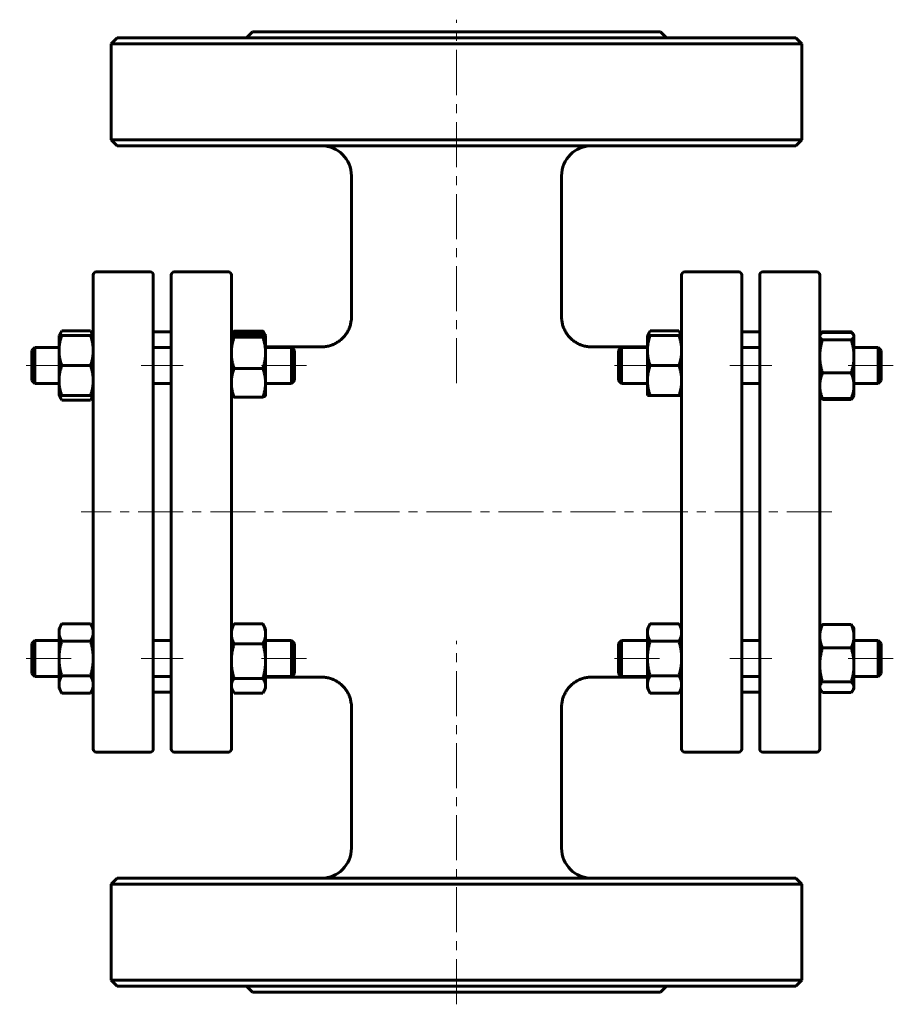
# Model space of a CAD drawing. Header units: millimetres. Extents: x 266 to 412, y 112 to 276.
import ezdxf

# ---------------------------------------------------------------- set-up
doc = ezdxf.new("R2010")
doc.units = ezdxf.units.MM
doc.linetypes.add('K5LT_AXLED', pattern=[12, 7.5, -1.5, 1.5, -1.5])
doc.linetypes.add('K5LT_BASIC', pattern=[0])
doc.layers.add('Системный слой (1)', color=7, linetype='Continuous', true_color=0x6c6c6c)

# ---------------------------------------------------------------- blocks, each defined once
blk = doc.blocks.new('U0')
at = {"layer": 'Системный слой (1)', "linetype": 'K5LT_BASIC', "lineweight": 60}
for p, q in [((302, 224.17), (301.93, 223.98)), ((302.09, 224.37), (302, 224.17)), ((302.19, 224.58), (302.09, 224.37))]:
    blk.add_line(p, q, dxfattribs=at)
blk = doc.blocks.new('U1')
at = {"layer": 'Системный слой (1)', "linetype": 'K5LT_BASIC', "lineweight": 60}
for p, q in [((307.09, 224.37), (306.99, 224.58)), ((307.18, 224.17), (307.09, 224.37)), ((307.25, 223.98), (307.18, 224.17))]:
    blk.add_line(p, q, dxfattribs=at)
blk = doc.blocks.new('U2')
at = {"layer": 'Системный слой (1)', "linetype": 'K5LT_BASIC', "lineweight": 60}
for p, q in [((273.14, 213.83), (273.23, 213.59)), ((273.23, 213.59), (273.34, 213.33)), ((273.34, 213.33), (273.49, 213.06))]:
    blk.add_line(p, q, dxfattribs=at)
blk = doc.blocks.new('U3')
at = {"layer": 'Системный слой (1)', "linetype": 'K5LT_BASIC', "lineweight": 60}
for p, q in [((273.23, 224.08), (273.14, 223.83)), ((273.34, 224.34), (273.23, 224.08)), ((273.49, 224.61), (273.34, 224.34))]:
    blk.add_line(p, q, dxfattribs=at)
blk = doc.blocks.new('U4')
at = {"layer": 'Системный слой (1)', "linetype": 'K5LT_BASIC', "lineweight": 60}
for p, q in [((278.29, 213.06), (278.44, 213.33)), ((278.44, 213.33), (278.55, 213.59)), ((278.55, 213.59), (278.64, 213.83))]:
    blk.add_line(p, q, dxfattribs=at)
blk = doc.blocks.new('U5')
at = {"layer": 'Системный слой (1)', "linetype": 'K5LT_BASIC', "lineweight": 60}
for p, q in [((278.44, 224.34), (278.29, 224.61)), ((278.55, 224.08), (278.44, 224.34)), ((278.64, 223.83), (278.55, 224.08))]:
    blk.add_line(p, q, dxfattribs=at)
blk = doc.blocks.new('U6')
at = {"layer": 'Системный слой (1)', "linetype": 'K5LT_BASIC', "lineweight": 60}
for p, q in [((306.99, 164.29), (307.05, 164.37)), ((307.05, 164.37), (307.1, 164.45)), ((307.1, 164.45), (307.14, 164.53)), ((307.14, 164.53), (307.31, 164.87)), ((307.31, 164.87), (307.41, 165.19)), ((307.41, 165.19), (307.44, 165.51))]:
    blk.add_line(p, q, dxfattribs=at)
blk = doc.blocks.new('U7')
at = {"layer": 'Системный слой (1)', "linetype": 'K5LT_BASIC', "lineweight": 60}
for p, q in [((301.74, 165.51), (301.77, 165.19)), ((301.77, 165.19), (301.87, 164.87)), ((301.87, 164.87), (302.03, 164.53)), ((302.03, 164.53), (302.08, 164.45)), ((302.08, 164.45), (302.13, 164.37)), ((302.13, 164.37), (302.19, 164.29))]:
    blk.add_line(p, q, dxfattribs=at)
blk = doc.blocks.new('U8')
at = {"layer": 'Системный слой (1)', "linetype": 'K5LT_BASIC', "lineweight": 60}
for p, q in [((400.13, 224.34), (400.1, 224.27)), ((400.16, 224.4), (400.13, 224.34)), ((400.19, 224.47), (400.16, 224.4))]:
    blk.add_line(p, q, dxfattribs=at)
blk = doc.blocks.new('U9')
at = {"layer": 'Системный слой (1)', "linetype": 'K5LT_BASIC', "lineweight": 60}
for p, q in [((399.84, 213.66), (399.85, 213.64)), ((399.85, 213.64), (399.87, 213.61)), ((399.87, 213.61), (399.88, 213.59)), ((399.88, 213.59), (399.96, 213.46)), ((399.96, 213.46), (400.06, 213.33)), ((400.06, 213.33), (400.19, 213.19))]:
    blk.add_line(p, q, dxfattribs=at)
blk = doc.blocks.new('U10')
at = {"layer": 'Системный слой (1)', "linetype": 'K5LT_BASIC', "lineweight": 60}
for p, q in [((404.99, 213.19), (405.11, 213.33)), ((405.11, 213.33), (405.21, 213.46)), ((405.21, 213.46), (405.3, 213.59)), ((405.3, 213.59), (405.31, 213.61)), ((405.31, 213.61), (405.32, 213.64)), ((405.32, 213.64), (405.34, 213.66))]:
    blk.add_line(p, q, dxfattribs=at)
blk = doc.blocks.new('U11')
at = {"layer": 'Системный слой (1)', "linetype": 'K5LT_BASIC', "lineweight": 60}
for p, q in [((405.02, 224.4), (404.99, 224.47)), ((405.05, 224.34), (405.02, 224.4)), ((405.08, 224.27), (405.05, 224.34))]:
    blk.add_line(p, q, dxfattribs=at)
blk = doc.blocks.new('U12')
at = {"layer": 'Системный слой (1)', "linetype": 'K5LT_BASIC', "lineweight": 60}
for p, q in [((405.16, 224.2), (404.99, 224.34)), ((405.28, 224.07), (405.16, 224.2)), ((405.37, 223.95), (405.28, 224.07)), ((405.41, 223.87), (405.37, 223.95)), ((405.43, 223.8), (405.41, 223.87)), ((405.44, 223.72), (405.43, 223.8))]:
    blk.add_line(p, q, dxfattribs=at)
blk = doc.blocks.new('U13')
at = {"layer": 'Системный слой (1)', "linetype": 'K5LT_BASIC', "lineweight": 60}
for p, q in [((399.75, 223.8), (399.74, 223.72)), ((399.77, 223.87), (399.75, 223.8)), ((399.81, 223.95), (399.77, 223.87)), ((399.89, 224.07), (399.81, 223.95)), ((400.02, 224.2), (399.89, 224.07)), ((400.19, 224.34), (400.02, 224.2))]:
    blk.add_line(p, q, dxfattribs=at)
blk = doc.blocks.new('U14')
at = {"layer": 'Системный слой (1)', "linetype": 'K5LT_BASIC', "lineweight": 60}
for p, q in [((404.99, 164.4), (405.11, 164.54)), ((405.11, 164.54), (405.21, 164.67)), ((405.21, 164.67), (405.3, 164.8)), ((405.3, 164.8), (405.38, 164.96)), ((405.38, 164.96), (405.42, 165.12)), ((405.42, 165.12), (405.44, 165.28))]:
    blk.add_line(p, q, dxfattribs=at)
blk = doc.blocks.new('U15')
at = {"layer": 'Системный слой (1)', "linetype": 'K5LT_BASIC', "lineweight": 60}
for p, q in [((399.74, 165.28), (399.75, 165.12)), ((399.75, 165.12), (399.8, 164.96)), ((399.8, 164.96), (399.88, 164.8)), ((399.88, 164.8), (399.96, 164.67)), ((399.96, 164.67), (400.06, 164.54)), ((400.06, 164.54), (400.19, 164.4))]:
    blk.add_line(p, q, dxfattribs=at)
blk = doc.blocks.new('U16')
at = {"layer": 'Системный слой (1)', "linetype": 'K5LT_BASIC', "lineweight": 60}
for p, q in [((307.44, 166.94), (316.74, 166.94)), ((361.74, 166.94), (371.04, 166.94))]:
    blk.add_line(p, q, dxfattribs=at)
blk = doc.blocks.new('U17')
at = {"layer": 'Системный слой (1)', "linetype": 'K5LT_BASIC', "lineweight": 60}
for p, q in [((307.44, 221.94), (316.74, 221.94)), ((361.74, 221.94), (371.04, 221.94))]:
    blk.add_line(p, q, dxfattribs=at)
blk = doc.blocks.new('U18')
at = {"layer": 'Системный слой (1)', "linetype": 'K5LT_BASIC', "lineweight": 60}
for p, q in [((371.23, 224.08), (371.14, 223.83)), ((371.34, 224.34), (371.23, 224.08)), ((371.49, 224.61), (371.34, 224.34))]:
    blk.add_line(p, q, dxfattribs=at)
blk = doc.blocks.new('U19')
at = {"layer": 'Системный слой (1)', "linetype": 'K5LT_BASIC', "lineweight": 60}
for p, q in [((376.44, 224.34), (376.29, 224.61)), ((376.55, 224.08), (376.44, 224.34)), ((376.64, 223.83), (376.55, 224.08))]:
    blk.add_line(p, q, dxfattribs=at)
blk = doc.blocks.new('U20')
at = {"layer": 'Системный слой (1)', "linetype": 'K5LT_BASIC', "lineweight": 60}
for p, q in [((307.21, 223.99), (306.99, 224.07)), ((307.35, 223.92), (307.21, 223.99)), ((307.43, 223.85), (307.35, 223.92)), ((307.43, 223.84), (307.43, 223.85)), ((307.44, 223.83), (307.43, 223.84)), ((307.44, 223.81), (307.44, 223.83))]:
    blk.add_line(p, q, dxfattribs=at)
blk = doc.blocks.new('U21')
at = {"layer": 'Системный слой (1)', "linetype": 'K5LT_BASIC', "lineweight": 60}
for p, q in [((301.75, 223.85), (301.74, 223.84)), ((301.74, 223.84), (301.74, 223.83)), ((301.74, 223.83), (301.74, 223.81)), ((301.82, 223.92), (301.75, 223.85)), ((301.97, 223.99), (301.82, 223.92)), ((302.19, 224.07), (301.97, 223.99))]:
    blk.add_line(p, q, dxfattribs=at)

msp = doc.modelspace()

# ---------------------------------------------------------------- linework, layer by layer
at = {"layer": 'Системный слой (1)', "linetype": 'K5LT_AXLED', "lineweight": 18}
for p, q in [((339.24, 215.89), (339.24, 276.44)), ((275.04, 218.83), (266.49, 218.83)), ((293.74, 218.83), (286.74, 218.83)), ((314.24, 218.83), (305.44, 218.83)), ((373.04, 218.83), (364.24, 218.83)), ((391.74, 218.83), (384.74, 218.83)), ((411.99, 218.83), (403.44, 218.83)), ((401.74, 194.44), (276.74, 194.44)), ((339.24, 112.44), (339.24, 172.99)), ((275.04, 170.04), (266.49, 170.04)), ((293.74, 170.04), (286.74, 170.04)), ((314.24, 170.04), (305.44, 170.04)), ((373.04, 170.04), (364.24, 170.04)), ((391.74, 170.04), (384.74, 170.04)), ((411.99, 170.04), (403.44, 170.04))]:
    msp.add_line(p, q, dxfattribs=at)
at = {"layer": 'Системный слой (1)', "linetype": 'K5LT_BASIC', "lineweight": 60}
for p, q in [((305.24, 274.44), (304.24, 273.44)), ((305.24, 274.44), (373.24, 274.44)), ((373.24, 274.44), (374.24, 273.44)), ((282.74, 273.44), (281.74, 272.44)), ((281.74, 272.44), (396.74, 272.44)), ((281.74, 256.44), (281.74, 272.44)), ((395.74, 273.44), (282.74, 273.44)), ((395.74, 273.44), (396.74, 272.44)), ((396.74, 256.44), (396.74, 272.44)), ((282.74, 255.44), (281.74, 256.44)), ((396.74, 256.44), (281.74, 256.44)), ((395.74, 255.44), (396.74, 256.44)), ((282.74, 255.44), (395.74, 255.44)), ((321.74, 226.94), (321.74, 250.44)), ((356.74, 226.94), (356.74, 250.44)), ((278.74, 222.37), (278.74, 233.94)), ((279.24, 234.44), (288.24, 234.44)), ((288.74, 233.94), (288.74, 154.94)), ((291.74, 154.94), (291.74, 233.94)), ((301.24, 234.44), (292.24, 234.44)), ((301.74, 233.94), (301.74, 222.37)), ((376.74, 233.94), (376.74, 222.37)), ((386.24, 234.44), (377.24, 234.44)), ((386.74, 154.94), (386.74, 233.94)), ((389.74, 233.94), (389.74, 154.94)), ((390.24, 234.44), (399.24, 234.44)), ((399.74, 222.37), (399.74, 233.94)), ((356.74, 226.94), (356.74, 226.94)), ((273.04, 223.83), (273.49, 224.61)), ((273.04, 223.83), (273.49, 223.83)), ((273.04, 221.33), (273.04, 223.83)), ((273.49, 224.61), (278.29, 224.61)), ((273.49, 223.83), (278.29, 223.83)), ((278.74, 223.83), (278.29, 224.61)), ((278.29, 223.83), (278.74, 223.83)), ((288.74, 224.44), (291.74, 224.44)), ((301.74, 223.83), (301.75, 223.85)), ((301.75, 223.85), (302.03, 224.34)), ((302.19, 224.58), (306.99, 224.58)), ((302.19, 224.07), (306.99, 224.07)), ((302.19, 223.55), (306.99, 223.55)), ((307.43, 223.85), (307.14, 224.34)), ((307.44, 223.83), (307.43, 223.85)), ((307.44, 223.83), (307.44, 223.81)), ((307.44, 223.81), (307.44, 220.94)), ((371.04, 223.83), (371.49, 224.61)), ((371.04, 223.83), (371.49, 223.83)), ((371.04, 221.33), (371.04, 223.83)), ((371.49, 224.61), (376.29, 224.61)), ((371.49, 223.83), (376.29, 223.83)), ((376.74, 223.83), (376.29, 224.61)), ((376.29, 223.83), (376.74, 223.83)), ((386.74, 224.44), (389.74, 224.44)), ((399.74, 223.83), (399.81, 223.95)), ((399.81, 223.95), (399.88, 224.08)), ((400.19, 224.47), (404.99, 224.47)), ((400.19, 224.34), (404.99, 224.34)), ((400.19, 223.1), (404.99, 223.1)), ((405.37, 223.95), (405.3, 224.08)), ((405.44, 223.83), (405.37, 223.95)), ((405.44, 223.83), (405.44, 223.72)), ((405.44, 223.72), (405.44, 220.35)), ((268.49, 221.33), (268.99, 221.83)), ((268.99, 221.83), (268.99, 215.83)), ((268.99, 221.83), (273.04, 221.83)), ((278.74, 166.51), (278.74, 222.37)), ((288.74, 221.83), (291.74, 221.83)), ((301.74, 222.37), (301.74, 166.51)), ((307.44, 221.83), (311.74, 221.83)), ((312.24, 221.33), (311.74, 221.83)), ((311.74, 215.83), (311.74, 221.83)), ((316.74, 221.94), (316.74, 221.94)), ((361.74, 221.94), (361.74, 221.94)), ((366.24, 221.33), (366.74, 221.83)), ((366.74, 215.83), (366.74, 221.83)), ((366.74, 221.83), (371.04, 221.83)), ((376.74, 222.37), (376.74, 166.51)), ((386.74, 221.83), (389.74, 221.83)), ((399.74, 166.51), (399.74, 222.37)), ((405.44, 221.83), (409.49, 221.83)), ((409.49, 221.83), (409.49, 215.83)), ((409.99, 221.33), (409.49, 221.83)), ((268.49, 216.33), (268.49, 221.33)), ((273.04, 216.33), (273.04, 221.33)), ((307.44, 220.94), (307.44, 215.96)), ((312.24, 221.33), (312.24, 216.33)), ((366.24, 221.33), (366.24, 216.33)), ((371.04, 216.33), (371.04, 221.33)), ((405.44, 220.35), (405.44, 215.46)), ((409.99, 216.33), (409.99, 221.33)), ((273.49, 218.83), (278.29, 218.83)), ((302.19, 218.32), (306.99, 218.32)), ((371.49, 218.83), (376.29, 218.83)), ((400.19, 217.6), (404.99, 217.6)), ((268.49, 216.33), (268.99, 215.83)), ((268.99, 215.83), (273.04, 215.83)), ((273.04, 213.83), (273.04, 216.33)), ((288.74, 215.83), (291.74, 215.83)), ((307.44, 215.96), (307.44, 213.83)), ((307.44, 215.83), (311.74, 215.83)), ((312.24, 216.33), (311.74, 215.83)), ((366.24, 216.33), (366.74, 215.83)), ((366.74, 215.83), (371.04, 215.83)), ((371.04, 213.83), (371.04, 216.33)), ((386.74, 215.83), (389.74, 215.83)), ((405.44, 215.83), (409.49, 215.83)), ((405.44, 215.46), (405.44, 213.83)), ((409.99, 216.33), (409.49, 215.83)), ((273.49, 213.83), (273.04, 213.83)), ((273.04, 213.83), (273.49, 213.06)), ((273.49, 213.83), (278.29, 213.83)), ((278.74, 213.83), (278.29, 213.83)), ((278.74, 213.83), (278.29, 213.06)), ((301.74, 213.83), (301.75, 213.81)), ((302.19, 213.59), (306.99, 213.59)), ((307.44, 213.83), (307.43, 213.81)), ((371.49, 213.83), (371.04, 213.83)), ((371.49, 213.83), (376.29, 213.83)), ((376.74, 213.83), (376.29, 213.83)), ((399.74, 213.83), (399.81, 213.71)), ((399.81, 213.71), (399.88, 213.59)), ((400.19, 213.33), (404.99, 213.33)), ((405.37, 213.71), (405.3, 213.59)), ((405.44, 213.83), (405.37, 213.71)), ((273.49, 213.06), (278.29, 213.06)), ((400.19, 213.19), (404.99, 213.19)), ((273.04, 175.04), (273.49, 175.82)), ((273.49, 175.82), (278.29, 175.82)), ((278.74, 175.04), (278.29, 175.82)), ((301.74, 175.04), (302.03, 175.55)), ((302.19, 175.79), (306.99, 175.79)), ((307.44, 175.04), (307.14, 175.55)), ((371.04, 175.04), (371.49, 175.82)), ((371.49, 175.82), (376.29, 175.82)), ((376.74, 175.04), (376.29, 175.82)), ((400.19, 175.68), (404.99, 175.68)), ((273.04, 174.37), (273.04, 175.04)), ((273.04, 170.04), (273.04, 174.37)), ((307.44, 175.04), (307.44, 174.13)), ((307.44, 174.13), (307.44, 169.6)), ((371.04, 174.37), (371.04, 175.04)), ((371.04, 170.04), (371.04, 174.37)), ((399.74, 175.04), (399.88, 175.29)), ((405.44, 175.04), (405.3, 175.29)), ((405.44, 175.04), (405.44, 173.74)), ((268.49, 172.54), (268.99, 173.04)), ((268.49, 167.54), (268.49, 172.54)), ((268.99, 173.04), (268.99, 167.04)), ((268.99, 173.04), (273.04, 173.04)), ((273.49, 172.93), (278.29, 172.93)), ((288.74, 173.04), (291.74, 173.04)), ((302.19, 172.47), (306.99, 172.47)), ((307.44, 173.04), (311.74, 173.04)), ((311.74, 167.04), (311.74, 173.04)), ((312.24, 172.54), (311.74, 173.04)), ((312.24, 172.54), (312.24, 167.54)), ((366.24, 172.54), (366.74, 173.04)), ((366.24, 172.54), (366.24, 167.54)), ((366.74, 173.04), (371.04, 173.04)), ((366.74, 167.04), (366.74, 173.04)), ((371.49, 172.93), (376.29, 172.93)), ((386.74, 173.04), (389.74, 173.04)), ((405.44, 173.74), (405.44, 168.97)), ((405.44, 173.04), (409.49, 173.04)), ((409.99, 172.54), (409.49, 173.04)), ((409.49, 173.04), (409.49, 167.04)), ((409.99, 167.54), (409.99, 172.54)), ((400.19, 171.79), (404.99, 171.79)), ((273.04, 165.71), (273.04, 170.04)), ((307.44, 169.6), (307.44, 165.51)), ((371.04, 165.71), (371.04, 170.04)), ((405.44, 168.97), (405.44, 165.28)), ((268.49, 167.54), (268.99, 167.04)), ((312.24, 167.54), (311.74, 167.04)), ((366.24, 167.54), (366.74, 167.04)), ((409.99, 167.54), (409.49, 167.04)), ((268.99, 167.04), (273.04, 167.04)), ((273.04, 165.04), (273.04, 165.71)), ((273.49, 167.16), (278.29, 167.16)), ((278.74, 154.94), (278.74, 166.51)), ((288.74, 167.04), (291.74, 167.04)), ((301.74, 166.51), (301.74, 154.94)), ((302.19, 166.72), (306.99, 166.72)), ((307.44, 167.04), (311.74, 167.04)), ((366.74, 167.04), (371.04, 167.04)), ((371.04, 165.04), (371.04, 165.71)), ((371.49, 167.16), (376.29, 167.16)), ((376.74, 166.51), (376.74, 154.94)), ((386.74, 167.04), (389.74, 167.04)), ((399.74, 154.94), (399.74, 166.51)), ((400.19, 166.15), (404.99, 166.15)), ((405.44, 167.04), (409.49, 167.04)), ((273.04, 165.04), (273.49, 164.27)), ((273.49, 164.27), (278.29, 164.27)), ((278.74, 165.04), (278.29, 164.27)), ((288.74, 164.44), (291.74, 164.44)), ((301.74, 165.04), (302.03, 164.53)), ((302.19, 164.29), (306.99, 164.29)), ((307.44, 165.04), (307.14, 164.53)), ((307.44, 165.51), (307.44, 165.04)), ((371.04, 165.04), (371.49, 164.27)), ((371.49, 164.27), (376.29, 164.27)), ((376.74, 165.04), (376.29, 164.27)), ((386.74, 164.44), (389.74, 164.44)), ((399.74, 165.04), (399.88, 164.8)), ((400.19, 164.4), (404.99, 164.4)), ((405.44, 165.04), (405.3, 164.8)), ((405.44, 165.28), (405.44, 165.04)), ((321.74, 138.44), (321.74, 161.94)), ((356.74, 138.44), (356.74, 161.94)), ((279.24, 154.44), (288.24, 154.44)), ((301.24, 154.44), (292.24, 154.44)), ((386.24, 154.44), (377.24, 154.44)), ((390.24, 154.44), (399.24, 154.44)), ((282.74, 133.44), (281.74, 132.44)), ((395.74, 133.44), (282.74, 133.44)), ((395.74, 133.44), (396.74, 132.44)), ((281.74, 116.44), (281.74, 132.44)), ((281.74, 132.44), (396.74, 132.44)), ((396.74, 116.44), (396.74, 132.44)), ((396.74, 116.44), (281.74, 116.44)), ((282.74, 115.44), (281.74, 116.44)), ((282.74, 115.44), (395.74, 115.44)), ((305.24, 114.44), (304.24, 115.44)), ((373.24, 114.44), (374.24, 115.44)), ((395.74, 115.44), (396.74, 116.44)), ((305.24, 114.44), (373.24, 114.44))]:
    msp.add_line(p, q, dxfattribs=at)
for centre, radius, start, end in [((316.74, 250.44), 5, 0, 90), ((361.74, 250.44), 5, 90, 180), ((279.24, 233.94), 0.5, 90, 180), ((288.24, 233.94), 0.5, 0, 90), ((292.24, 233.94), 0.5, 90, 180), ((301.24, 233.94), 0.5, 0, 90), ((377.24, 233.94), 0.5, 90, 180), ((386.24, 233.94), 0.5, 0, 90), ((390.24, 233.94), 0.5, 90, 180), ((399.24, 233.94), 0.5, 0, 90), ((303.74, 223.94), 2, 180, 182.8787), ((374.74, 223.94), 2, 356.9959, 0), ((303.74, 164.94), 2, 177.1213, 180), ((374.74, 164.94), 2, 0, 2.8787), ((279.24, 154.94), 0.5, 180, 270), ((288.24, 154.94), 0.5, 270, 0), ((292.24, 154.94), 0.5, 180, 270), ((301.24, 154.94), 0.5, 270, 0), ((377.24, 154.94), 0.5, 180, 270), ((386.24, 154.94), 0.5, 270, 0), ((390.24, 154.94), 0.5, 180, 270), ((399.24, 154.94), 0.5, 270, 0), ((316.74, 138.44), 5, 270, 0), ((361.74, 138.44), 5, 180, 270)]:
    msp.add_arc(centre, radius, start, end, dxfattribs=at)
for points, knots in [([(321.74, 226.94), (321.74, 226.94), (321.74, 226.93), (321.74, 226.93), (321.74, 226.93), (321.74, 226.92), (321.74, 226.91), (321.74, 226.9), (321.74, 226.89), (321.74, 226.86), (321.74, 226.84), (321.74, 226.79), (321.74, 226.75), (321.73, 226.64), (321.73, 226.57), (321.71, 226.36), (321.69, 226.23), (321.63, 225.88), (321.58, 225.66), (321.45, 225.25), (321.37, 225.04), (321.19, 224.65), (321.09, 224.46), (320.87, 224.11), (320.76, 223.96), (320.5, 223.63), (320.35, 223.47), (320.03, 223.17), (319.87, 223.03), (319.53, 222.78), (319.35, 222.67), (318.97, 222.46), (318.77, 222.37), (318.36, 222.2), (318.14, 222.14), (317.71, 222.03), (317.49, 221.99), (317.09, 221.95), (316.91, 221.94), (316.74, 221.94)], [0, 0, 0, 0, 0.013929, 0.013929, 0.034823, 0.034823, 0.073129, 0.073129, 0.146258, 0.146258, 0.289033, 0.289033, 0.567619, 0.567619, 1.110863, 1.110863, 2.169491, 2.169491, 3.834122, 3.834122, 5.500176, 5.500176, 7.140368, 7.140368, 8.625203, 8.625203, 10.296027, 10.296027, 11.942099, 11.942099, 13.535603, 13.535603, 15.236206, 15.236206, 16.95396, 16.95396, 18.657566, 18.657566, 19.999129, 19.999129, 19.999129, 19.999129]), ([(356.74, 226.94), (356.74, 226.94), (356.74, 226.93), (356.74, 226.93), (356.74, 226.93), (356.74, 226.92), (356.74, 226.91), (356.74, 226.9), (356.74, 226.89), (356.74, 226.86), (356.74, 226.84), (356.74, 226.79), (356.74, 226.75), (356.75, 226.64), (356.75, 226.57), (356.77, 226.36), (356.79, 226.23), (356.85, 225.88), (356.9, 225.66), (357.03, 225.25), (357.11, 225.04), (357.29, 224.65), (357.39, 224.46), (357.61, 224.11), (357.72, 223.96), (357.98, 223.63), (358.13, 223.47), (358.44, 223.17), (358.61, 223.03), (358.95, 222.78), (359.13, 222.67), (359.5, 222.46), (359.71, 222.37), (360.12, 222.2), (360.34, 222.14), (360.77, 222.03), (360.99, 221.99), (361.39, 221.95), (361.56, 221.94), (361.74, 221.94)], [0, 0, 0, 0, 0.013929, 0.013929, 0.034823, 0.034823, 0.073129, 0.073129, 0.146258, 0.146258, 0.289033, 0.289033, 0.567619, 0.567619, 1.110863, 1.110863, 2.169491, 2.169491, 3.834122, 3.834122, 5.500176, 5.500176, 7.140368, 7.140368, 8.625203, 8.625203, 10.296027, 10.296027, 11.942099, 11.942099, 13.535603, 13.535603, 15.236206, 15.236206, 16.95396, 16.95396, 18.657566, 18.657566, 19.999129, 19.999129, 19.999129, 19.999129]), ([(321.74, 161.94), (321.74, 161.94), (321.74, 161.94), (321.74, 161.95), (321.74, 161.95), (321.74, 161.96), (321.74, 161.96), (321.74, 161.98), (321.74, 161.99), (321.74, 162.01), (321.74, 162.03), (321.74, 162.09), (321.74, 162.12), (321.73, 162.23), (321.73, 162.3), (321.71, 162.51), (321.69, 162.65), (321.63, 163), (321.58, 163.21), (321.45, 163.63), (321.37, 163.83), (321.19, 164.23), (321.09, 164.41), (320.87, 164.76), (320.76, 164.92), (320.5, 165.24), (320.35, 165.4), (320.04, 165.7), (319.87, 165.84), (319.53, 166.09), (319.35, 166.2), (318.98, 166.41), (318.77, 166.51), (318.36, 166.67), (318.14, 166.74), (317.71, 166.85), (317.49, 166.89), (317.09, 166.93), (316.91, 166.94), (316.74, 166.94)], [0, 0, 0, 0, 0.01393, 0.01393, 0.034826, 0.034826, 0.073134, 0.073134, 0.146268, 0.146268, 0.289054, 0.289054, 0.56766, 0.56766, 1.110942, 1.110942, 2.169646, 2.169646, 3.834341, 3.834341, 5.500031, 5.500031, 7.139499, 7.139499, 8.623184, 8.623184, 10.292702, 10.292702, 11.937065, 11.937065, 13.528455, 13.528455, 15.228063, 15.228063, 16.94623, 16.94623, 18.651599, 18.651599, 19.99913, 19.99913, 19.99913, 19.99913]), ([(356.74, 161.94), (356.74, 161.94), (356.74, 161.94), (356.74, 161.95), (356.74, 161.95), (356.74, 161.96), (356.74, 161.96), (356.74, 161.98), (356.74, 161.99), (356.74, 162.01), (356.74, 162.03), (356.74, 162.09), (356.74, 162.12), (356.75, 162.23), (356.75, 162.3), (356.77, 162.51), (356.79, 162.65), (356.85, 163), (356.9, 163.21), (357.03, 163.63), (357.11, 163.83), (357.29, 164.23), (357.39, 164.41), (357.61, 164.76), (357.72, 164.92), (357.98, 165.24), (358.13, 165.4), (358.44, 165.7), (358.61, 165.84), (358.95, 166.09), (359.12, 166.2), (359.5, 166.41), (359.7, 166.51), (360.12, 166.67), (360.33, 166.74), (360.77, 166.85), (360.99, 166.89), (361.39, 166.93), (361.56, 166.94), (361.74, 166.94)], [0, 0, 0, 0, 0.01393, 0.01393, 0.034826, 0.034826, 0.073134, 0.073134, 0.146268, 0.146268, 0.289054, 0.289054, 0.56766, 0.56766, 1.110942, 1.110942, 2.169646, 2.169646, 3.834341, 3.834341, 5.500031, 5.500031, 7.139499, 7.139499, 8.623184, 8.623184, 10.292702, 10.292702, 11.937066, 11.937066, 13.528455, 13.528455, 15.228063, 15.228063, 16.94623, 16.94623, 18.651599, 18.651599, 19.99913, 19.99913, 19.99913, 19.99913])]:
    msp.add_open_spline(points, degree=3, knots=knots, dxfattribs=at)
for points, weights in [([(273.49, 223.83), (273.04, 222.49), (273.04, 221.33)], [1, 1.0379548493, 1]), ([(278.74, 221.33), (278.74, 222.49), (278.29, 223.83)], [1, 1.0379548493, 1]), ([(301.74, 223.81), (301.74, 223.69), (302.19, 223.55)], [1, 1.0379548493, 1]), ([(302.19, 223.55), (301.74, 222.15), (301.74, 220.94)], [1, 1.0379548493, 1]), ([(302.03, 224.34), (302.1, 224.46), (302.19, 224.58)], [1.01133977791, 1.00693820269, 1]), ([(306.99, 224.58), (307.08, 224.46), (307.14, 224.34)], [1, 1.00693846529, 1.01134011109]), ([(306.99, 223.55), (307.44, 223.69), (307.44, 223.81)], [1, 1.0379548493, 1]), ([(307.44, 220.94), (307.44, 222.15), (306.99, 223.55)], [1, 1.0379548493, 1]), ([(371.49, 223.83), (371.04, 222.49), (371.04, 221.33)], [1, 1.0379548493, 1]), ([(376.74, 221.33), (376.74, 222.49), (376.29, 223.83)], [1, 1.0379548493, 1]), ([(399.74, 223.72), (399.74, 223.43), (400.19, 223.1)], [1, 1.0379548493, 1]), ([(400.19, 223.1), (399.74, 221.63), (399.74, 220.35)], [1, 1.0379548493, 1]), ([(399.88, 224.08), (399.99, 224.27), (400.19, 224.47)], [1.01860377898, 1.01631456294, 1]), ([(404.99, 224.47), (405.19, 224.27), (405.3, 224.08)], [1, 1.01631493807, 1.01860388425]), ([(404.99, 223.1), (405.44, 223.43), (405.44, 223.72)], [1, 1.0379548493, 1]), ([(405.44, 220.35), (405.44, 221.63), (404.99, 223.1)], [1, 1.0379548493, 1]), ([(273.04, 221.33), (273.04, 220.17), (273.49, 218.83)], [1, 1.0379548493, 1]), ([(278.29, 218.83), (278.74, 220.17), (278.74, 221.33)], [1, 1.0379548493, 1]), ([(301.74, 220.94), (301.74, 219.72), (302.19, 218.32)], [1, 1.0379548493, 1]), ([(306.99, 218.32), (307.44, 219.72), (307.44, 220.94)], [1, 1.0379548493, 1]), ([(371.04, 221.33), (371.04, 220.17), (371.49, 218.83)], [1, 1.0379548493, 1]), ([(376.29, 218.83), (376.74, 220.17), (376.74, 221.33)], [1, 1.0379548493, 1]), ([(399.74, 220.35), (399.74, 219.07), (400.19, 217.6)], [1, 1.0379548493, 1]), ([(404.99, 217.6), (405.44, 219.07), (405.44, 220.35)], [1, 1.0379548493, 1]), ([(273.49, 218.83), (273.04, 217.49), (273.04, 216.33)], [1, 1.0379548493, 1]), ([(278.74, 216.33), (278.74, 217.49), (278.29, 218.83)], [1, 1.0379548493, 1]), ([(302.19, 218.32), (301.74, 217.05), (301.74, 215.96)], [1, 1.0379548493, 1]), ([(307.44, 215.96), (307.44, 217.05), (306.99, 218.32)], [1, 1.0379548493, 1]), ([(371.49, 218.83), (371.04, 217.49), (371.04, 216.33)], [1, 1.0379548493, 1]), ([(376.74, 216.33), (376.74, 217.49), (376.29, 218.83)], [1, 1.0379548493, 1]), ([(400.19, 217.6), (399.74, 216.45), (399.74, 215.46)], [1, 1.0379548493, 1]), ([(405.44, 215.46), (405.44, 216.45), (404.99, 217.6)], [1, 1.0379548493, 1]), ([(273.04, 216.33), (273.04, 215.17), (273.49, 213.83)], [1, 1.0379548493, 1]), ([(278.29, 213.83), (278.74, 215.17), (278.74, 216.33)], [1, 1.0379548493, 1]), ([(301.74, 215.96), (301.74, 214.86), (302.19, 213.59)], [1, 1.0379548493, 1]), ([(306.99, 213.59), (307.44, 214.86), (307.44, 215.96)], [1, 1.0379548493, 1]), ([(371.04, 216.33), (371.04, 215.17), (371.49, 213.83)], [1, 1.0379548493, 1]), ([(376.29, 213.83), (376.74, 215.17), (376.74, 216.33)], [1, 1.0379548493, 1]), ([(399.74, 215.46), (399.74, 214.47), (400.19, 213.33)], [1, 1.0379548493, 1]), ([(404.99, 213.33), (405.44, 214.47), (405.44, 215.46)], [1, 1.0379548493, 1]), ([(302.19, 213.59), (301.81, 213.71), (301.75, 213.81)], [1, 1.03179679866, 1.01031785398]), ([(307.43, 213.81), (307.37, 213.71), (306.99, 213.59)], [1.01032046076, 1.03179486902, 1]), ([(400.19, 213.33), (399.91, 213.53), (399.81, 213.71)], [1, 1.02296238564, 1.01814064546]), ([(405.37, 213.71), (405.27, 213.53), (404.99, 213.33)], [1.01814052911, 1.02296266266, 1]), ([(273.49, 175.82), (273.04, 175.04), (273.04, 174.37)], [1, 1.0379548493, 1]), ([(278.74, 174.37), (278.74, 175.04), (278.29, 175.82)], [1, 1.0379548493, 1]), ([(302.19, 175.79), (301.74, 174.9), (301.74, 174.13)], [1, 1.0379548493, 1]), ([(302.03, 175.55), (302.1, 175.67), (302.19, 175.79)], [1.01133977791, 1.00693820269, 1]), ([(306.99, 175.79), (307.08, 175.67), (307.14, 175.55)], [1, 1.00693846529, 1.01134011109]), ([(307.44, 174.13), (307.44, 174.9), (306.99, 175.79)], [1, 1.0379548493, 1]), ([(371.49, 175.82), (371.04, 175.04), (371.04, 174.37)], [1, 1.0379548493, 1]), ([(376.74, 174.37), (376.74, 175.04), (376.29, 175.82)], [1, 1.0379548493, 1]), ([(400.19, 175.68), (399.74, 174.64), (399.74, 173.74)], [1, 1.0379548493, 1]), ([(399.88, 175.29), (399.99, 175.48), (400.19, 175.68)], [1.01860377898, 1.01631456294, 1]), ([(404.99, 175.68), (405.19, 175.48), (405.3, 175.29)], [1, 1.01631493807, 1.01860388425]), ([(405.44, 173.74), (405.44, 174.64), (404.99, 175.68)], [1, 1.0379548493, 1]), ([(273.04, 174.37), (273.04, 173.7), (273.49, 172.93)], [1, 1.0379548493, 1]), ([(278.29, 172.93), (278.74, 173.7), (278.74, 174.37)], [1, 1.0379548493, 1]), ([(301.74, 174.13), (301.74, 173.36), (302.19, 172.47)], [1, 1.0379548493, 1]), ([(306.99, 172.47), (307.44, 173.36), (307.44, 174.13)], [1, 1.0379548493, 1]), ([(371.04, 174.37), (371.04, 173.7), (371.49, 172.93)], [1, 1.0379548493, 1]), ([(376.29, 172.93), (376.74, 173.7), (376.74, 174.37)], [1, 1.0379548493, 1]), ([(273.49, 172.93), (273.04, 171.38), (273.04, 170.04)], [1, 1.0379548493, 1]), ([(278.74, 170.04), (278.74, 171.38), (278.29, 172.93)], [1, 1.0379548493, 1]), ([(302.19, 172.47), (301.74, 170.93), (301.74, 169.6)], [1, 1.0379548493, 1]), ([(307.44, 169.6), (307.44, 170.93), (306.99, 172.47)], [1, 1.0379548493, 1]), ([(371.49, 172.93), (371.04, 171.38), (371.04, 170.04)], [1, 1.0379548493, 1]), ([(376.74, 170.04), (376.74, 171.38), (376.29, 172.93)], [1, 1.0379548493, 1]), ([(399.74, 173.74), (399.74, 172.84), (400.19, 171.79)], [1, 1.0379548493, 1]), ([(404.99, 171.79), (405.44, 172.84), (405.44, 173.74)], [1, 1.0379548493, 1]), ([(400.19, 171.79), (399.74, 170.28), (399.74, 168.97)], [1, 1.0379548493, 1]), ([(405.44, 168.97), (405.44, 170.28), (404.99, 171.79)], [1, 1.0379548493, 1]), ([(273.04, 170.04), (273.04, 168.7), (273.49, 167.16)], [1, 1.0379548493, 1]), ([(278.29, 167.16), (278.74, 168.7), (278.74, 170.04)], [1, 1.0379548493, 1]), ([(301.74, 169.6), (301.74, 168.26), (302.19, 166.72)], [1, 1.0379548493, 1]), ([(306.99, 166.72), (307.44, 168.26), (307.44, 169.6)], [1, 1.0379548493, 1]), ([(371.04, 170.04), (371.04, 168.7), (371.49, 167.16)], [1, 1.0379548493, 1]), ([(376.29, 167.16), (376.74, 168.7), (376.74, 170.04)], [1, 1.0379548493, 1]), ([(399.74, 168.97), (399.74, 167.66), (400.19, 166.15)], [1, 1.0379548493, 1]), ([(404.99, 166.15), (405.44, 167.66), (405.44, 168.97)], [1, 1.0379548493, 1]), ([(273.49, 167.16), (273.04, 166.38), (273.04, 165.71)], [1, 1.0379548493, 1]), ([(273.04, 165.71), (273.04, 165.04), (273.49, 164.27)], [1, 1.0379548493, 1]), ([(278.74, 165.71), (278.74, 166.38), (278.29, 167.16)], [1, 1.0379548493, 1]), ([(278.29, 164.27), (278.74, 165.04), (278.74, 165.71)], [1, 1.0379548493, 1]), ([(302.19, 166.72), (301.74, 166.07), (301.74, 165.51)], [1, 1.0379548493, 1]), ([(307.44, 165.51), (307.44, 166.07), (306.99, 166.72)], [1, 1.0379548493, 1]), ([(371.49, 167.16), (371.04, 166.38), (371.04, 165.71)], [1, 1.0379548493, 1]), ([(371.04, 165.71), (371.04, 165.04), (371.49, 164.27)], [1, 1.0379548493, 1]), ([(376.74, 165.71), (376.74, 166.38), (376.29, 167.16)], [1, 1.0379548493, 1]), ([(376.29, 164.27), (376.74, 165.04), (376.74, 165.71)], [1, 1.0379548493, 1]), ([(400.19, 166.15), (399.74, 165.68), (399.74, 165.28)], [1, 1.0379548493, 1]), ([(405.44, 165.28), (405.44, 165.68), (404.99, 166.15)], [1, 1.0379548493, 1])]:
    msp.add_rational_spline(points, weights, degree=2, dxfattribs=at)

# ---------------------------------------------------------------- block references
at = {"layer": 'Системный слой (1)'}
for name in ['U3', 'U5', 'U21', 'U0', 'U1', 'U20', 'U18', 'U19', 'U13', 'U8', 'U11', 'U12', 'U17', 'U2', 'U4', 'U9', 'U10', 'U16', 'U7', 'U6', 'U15', 'U14']:
    msp.add_blockref(name, (0, 0), dxfattribs=at)

doc.saveas('drawing.dxf')
